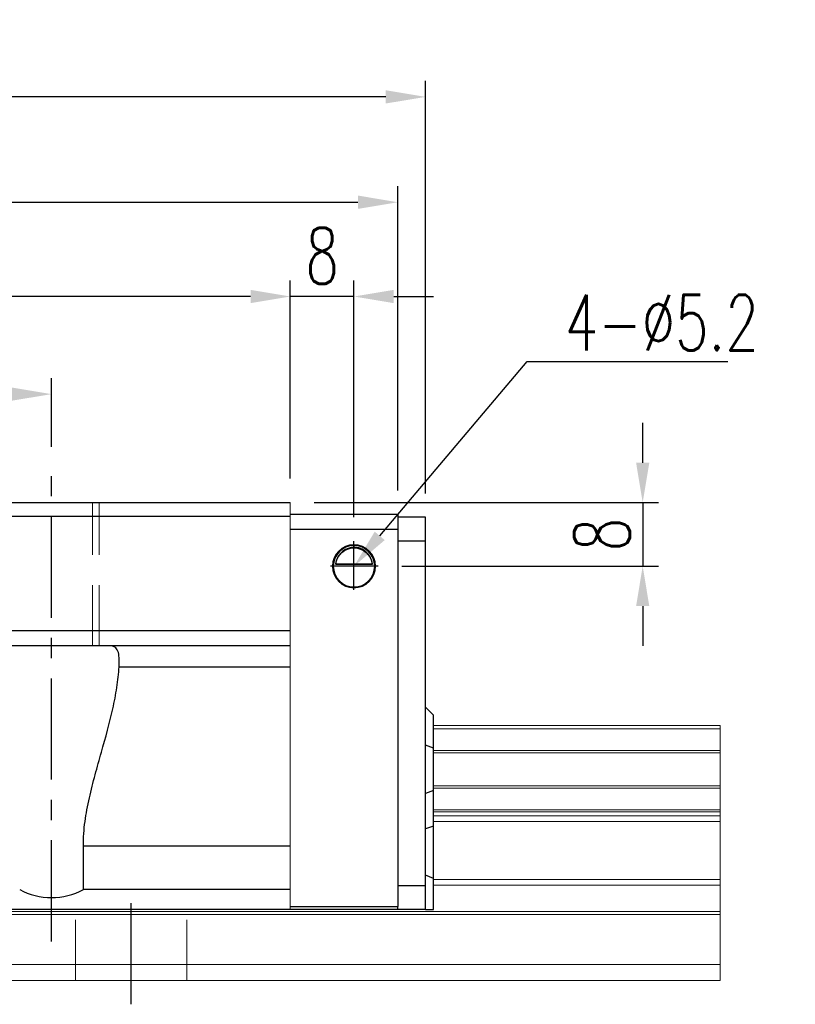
# Model space of a CAD drawing. Header units: millimetres. Extents: x 60 to 594, y 619 to 791.
# Tile 53 of 53: x 496 to 594, y 645 to 769. Entities that reach past the tile are written whole.
import ezdxf
from ezdxf import colors
from ezdxf.entities.mleader import LeaderData, LeaderLine
from ezdxf.math import Vec2, Vec3

# ---------------------------------------------------------------- set-up
doc = ezdxf.new("R2010")
doc.units = ezdxf.units.MM
doc.header["$LTSCALE"] = 2
doc.header["$PDSIZE"] = -1
for name, pattern in [('CENTER', [10.16, 6.35, -1.27, 1.27, -1.27]), ('DASHED', [0.75, 0.5, -0.25]), ('HIDDEN', [1.905, 1.27, -0.635])]:
    doc.linetypes.add(name, pattern=pattern)
for name, color, linetype in [('2', 7, 'Continuous'), ('CL', 1, 'CENTER'), ('DIM', 4, 'Continuous'), ('HID', 2, 'DASHED'), ('OUT', 3, 'Continuous')]:
    doc.layers.add(name, color=color, linetype=linetype)
doc.styles.add('DIM-7', font='SIMPLEX.shx', dxfattribs={"width": 0.7, "bigfont": 'chineset.shx'})
doc.dimstyles.new('CNS', dxfattribs={"dimtxt": 3.5, "dimasz": 2.5, "dimexe": 1, "dimexo": 1.5, "dimgap": 0.09, "dimtad": 0, "dimdsep": 46, "dimtxsty": 'DIM-7', "dimcen": 0.09, "dimclrd": 1, "dimclre": 1, "dimclrt": 4, "dimadec": 0, "dimazin": 0, "dimtfac": 1, "dimtix": 1, "dimtmove": 2, "dimatfit": 3, "dimfxl": 1, "dimtvp": 0.971429, "dimtolj": 1, "dimarcsym": 0})

# ---------------------------------------------------------------- blocks, each defined once
blk = doc.blocks.new('*D17')
at = {"color": 7, "lineweight": -2, "transparency": 16777216}
for p, q in [((530.38, 711.34), (530.38, 736.21)), ((538.38, 706.48), (538.38, 736.21)), ((525.38, 734.21), (520.38, 734.21)), ((538.38, 734.21), (530.38, 734.21)), ((543.38, 734.21), (548.38, 734.21))]:
    blk.add_line(p, q, dxfattribs=at)
at = {"color": 7, "transparency": 16777216}
for points in [[(525.38, 735.04), (525.38, 733.37), (530.38, 734.21)], [(543.38, 735.04), (543.38, 733.37), (538.38, 734.21)]]:
    blk.add_solid(points, dxfattribs=at)
at = {"layer": 'DEFPOINTS', "color": 0, "transparency": 16777216}
for p in [(530.38, 734.21), (530.38, 708.34), (538.38, 703.48)]:
    blk.add_point(p, dxfattribs=at)
at = {"color": 7, "transparency": 16777216, "insert": (534.38, 739.31), "char_height": 7, "attachment_point": 5, "style": 'DIM-7'}
blk.add_mtext('\\A1;8', dxfattribs=at)
blk = doc.blocks.new('*D18')
at = {"color": 7, "lineweight": -2, "transparency": 16777216}
for p, q in [((420.38, 715.34), (420.38, 723.95)), ((500.38, 715.34), (500.38, 723.95)), ((495.38, 721.95), (425.38, 721.95))]:
    blk.add_line(p, q, dxfattribs=at)
at = {"color": 7, "transparency": 16777216}
for points in [[(425.38, 722.78), (425.38, 721.12), (420.38, 721.95)], [(495.38, 722.78), (495.38, 721.12), (500.38, 721.95)]]:
    blk.add_solid(points, dxfattribs=at)
at = {"layer": 'DEFPOINTS', "color": 0, "transparency": 16777216}
for p in [(420.38, 721.95), (420.38, 712.34), (500.38, 712.34)]:
    blk.add_point(p, dxfattribs=at)
at = {"color": 7, "transparency": 16777216, "insert": (460.38, 727.05), "char_height": 7, "attachment_point": 5, "style": 'DIM-7'}
blk.add_mtext('\\A1;80', dxfattribs=at)
blk = doc.blocks.new('*D19')
at = {"color": 7, "lineweight": -2, "transparency": 16777216}
for p, q in [((390.38, 711.34), (390.38, 736.21)), ((530.38, 711.34), (530.38, 736.21)), ((525.38, 734.21), (395.38, 734.21))]:
    blk.add_line(p, q, dxfattribs=at)
at = {"color": 7, "transparency": 16777216}
for points in [[(395.38, 735.04), (395.38, 733.37), (390.38, 734.21)], [(525.38, 735.04), (525.38, 733.37), (530.38, 734.21)]]:
    blk.add_solid(points, dxfattribs=at)
at = {"layer": 'DEFPOINTS', "color": 0, "transparency": 16777216}
for p in [(390.38, 734.21), (390.38, 708.34), (530.38, 708.34)]:
    blk.add_point(p, dxfattribs=at)
at = {"color": 7, "transparency": 16777216, "insert": (460.38, 739.31), "char_height": 7, "attachment_point": 5, "style": 'DIM-7'}
blk.add_mtext('\\A1;140', dxfattribs=at)
blk = doc.blocks.new('*D6')
at = {"color": 7, "lineweight": -2, "transparency": 16777216}
for p, q in [((373.38, 709.49), (373.38, 761.27)), ((547.38, 709.49), (547.38, 761.27)), ((542.38, 759.27), (378.38, 759.27))]:
    blk.add_line(p, q, dxfattribs=at)
at = {"color": 7, "transparency": 16777216}
for points in [[(378.38, 760.1), (378.38, 758.44), (373.38, 759.27)], [(542.38, 760.1), (542.38, 758.44), (547.38, 759.27)]]:
    blk.add_solid(points, dxfattribs=at)
at = {"layer": 'DEFPOINTS', "color": 0, "transparency": 16777216}
for p in [(373.38, 759.27), (373.38, 706.49), (547.38, 706.49)]:
    blk.add_point(p, dxfattribs=at)
at = {"color": 7, "transparency": 16777216, "insert": (460.38, 764.37), "char_height": 7, "attachment_point": 5, "style": 'DIM-7'}
blk.add_mtext('\\A1;174', dxfattribs=at)
blk = doc.blocks.new('*D20')
at = {"color": 7, "lineweight": -2, "transparency": 16777216}
for p, q in [((574.65, 713.34), (574.65, 718.34)), ((533.38, 708.34), (576.65, 708.34)), ((574.65, 708.34), (574.65, 700.34)), ((544.41, 700.34), (576.65, 700.34)), ((574.65, 695.34), (574.65, 690.34))]:
    blk.add_line(p, q, dxfattribs=at)
at = {"color": 7, "transparency": 16777216}
for points in [[(573.82, 713.34), (575.48, 713.34), (574.65, 708.34)], [(573.82, 695.34), (575.48, 695.34), (574.65, 700.34)]]:
    blk.add_solid(points, dxfattribs=at)
at = {"layer": 'DEFPOINTS', "color": 0, "transparency": 16777216}
for p in [(530.38, 708.34), (541.41, 700.34), (574.65, 700.34)]:
    blk.add_point(p, dxfattribs=at)
at = {"color": 7, "transparency": 16777216, "insert": (569.55, 704.34), "char_height": 7, "attachment_point": 5, "rotation": 90, "style": 'DIM-7'}
blk.add_mtext('\\A1;8', dxfattribs=at)
blk = doc.blocks.new('*D22')
at = {"layer": 'DEFPOINTS', "color": 0, "transparency": 16777216}
for p in [(543.88, 746.04), (376.88, 706.84), (543.88, 706.84)]:
    blk.add_point(p, dxfattribs=at)
at = {"layer": 'DIM', "color": 7, "lineweight": -2, "transparency": 16777216}
for p, q in [((376.88, 709.84), (376.88, 748.04)), ((543.88, 709.84), (543.88, 748.04)), ((381.88, 746.04), (538.88, 746.04))]:
    blk.add_line(p, q, dxfattribs=at)
at = {"layer": 'DIM', "color": 7, "transparency": 16777216}
for points in [[(381.88, 746.88), (381.88, 745.21), (376.88, 746.04)], [(538.88, 746.88), (538.88, 745.21), (543.88, 746.04)]]:
    blk.add_solid(points, dxfattribs=at)
at = {"layer": 'DIM', "color": 7, "transparency": 16777216, "insert": (460.38, 751.14), "char_height": 7, "attachment_point": 5, "style": 'DIM-7'}
blk.add_mtext('\\A1;167', dxfattribs=at)

msp = doc.modelspace()

# ---------------------------------------------------------------- linework, layer by layer
at = {"layer": '2', "color": 0, "linetype": 'Continuous'}
for p, q in [((543.88, 706.837), (530.38, 706.837)), ((543.88, 706.837), (543.88, 704.937)), ((547.38, 706.487), (543.88, 706.487)), ((547.38, 703.487), (547.38, 706.487)), ((543.88, 704.937), (530.38, 704.937)), ((543.88, 704.937), (543.88, 657.637)), ((547.38, 703.487), (543.88, 703.487)), ((547.38, 660.237), (547.38, 703.487)), ((536.071, 700.612), (540.689, 700.612)), ((536.1, 700.637), (540.661, 700.637)), ((548.38, 681.637), (547.38, 682.637)), ((548.38, 677.489), (548.38, 681.637)), ((548.38, 677.489), (547.38, 677.853)), ((548.38, 672.184), (548.38, 677.489)), ((548.38, 672.184), (547.38, 671.82)), ((548.38, 667.715), (548.38, 672.184)), ((548.38, 667.715), (547.38, 667.351)), ((548.38, 661.125), (548.38, 667.715)), ((548.38, 661.125), (547.38, 661.539)), ((543.88, 660.237), (547.38, 660.237)), ((547.38, 657.237), (547.38, 660.237)), ((548.38, 657.237), (548.38, 661.125)), ((543.88, 657.237), (530.301, 657.237)), ((530.38, 657.637), (543.88, 657.637)), ((543.88, 657.237), (543.88, 657.637)), ((547.38, 657.237), (543.88, 657.237)), ((547.38, 657.237), (548.38, 657.237))]:
    msp.add_line(p, q, dxfattribs=at)
for radius, start, end in [(2.7, 90, 270), (2.6, 90, 270), (2.7, 270, 90), (2.6, 270, 90)]:
    msp.add_arc((538.38, 700.337), radius, start, end, dxfattribs=at)
at = {"layer": '2', "color": 0, "linetype": 'Continuous', "extrusion": (0, 0, -1)}
for start, end in [(7.49472, 90), (90, 172.50528)]:
    msp.add_arc((-538.38, 700.337), 2.3, start, end, dxfattribs=at)
at = {"layer": '2', "color": 0, "linetype": 'Continuous'}
for points, knots in [([(538.38, 702.717), (538.254, 702.717), (538.127, 702.705), (537.831, 702.655), (537.668, 702.605), (537.229, 702.422), (536.973, 702.25), (536.581, 701.856), (536.429, 701.649), (536.218, 701.229), (536.145, 701.022), (536.089, 700.741), (536.079, 700.677), (536.071, 700.612)], [0, 0, 0, 0, 0.0998047, 0.0998047, 0.2515472, 0.2515472, 0.5439534, 0.5439534, 0.769985, 0.769985, 0.9482846, 0.9482846, 1, 1, 1, 1]), ([(540.689, 700.612), (540.662, 700.844), (540.601, 701.071), (540.429, 701.477), (540.317, 701.661), (540.001, 702.062), (539.773, 702.257), (539.354, 702.502), (539.172, 702.58), (538.859, 702.667), (538.737, 702.691), (538.535, 702.712), (538.457, 702.717), (538.38, 702.717)], [0, 0, 0, 0, 0.187135, 0.187135, 0.3722972, 0.3722972, 0.651232, 0.651232, 0.8354912, 0.8354912, 0.9393137, 0.9393137, 1, 1, 1, 1])]:
    msp.add_open_spline(points, degree=3, knots=knots, dxfattribs=at)
for points in [[(536.071, 700.612), (536.081, 700.62), (536.09, 700.628), (536.1, 700.637)], [(540.661, 700.637), (540.67, 700.628), (540.68, 700.62), (540.689, 700.612)]]:
    msp.add_open_spline(points, degree=3, dxfattribs=at)
at = {"layer": 'CL', "color": 0}
for p, q in [((500.38, 653.237), (500.38, 712.337)), ((510.38, 645.337), (510.38, 660.237))]:
    msp.add_line(p, q, dxfattribs=at)
at = {"layer": 'DIM', "color": 0}
for p, q in [((538.38, 697.385), (538.38, 703.479)), ((541.407, 700.337), (535.414, 700.337))]:
    msp.add_line(p, q, dxfattribs=at)
at = {"layer": 'HID', "color": 7, "linetype": 'HIDDEN', "lineweight": 0, "ltscale": 3}
for p, q in [((505.53, 690.337), (505.53, 708.337)), ((506.38, 690.337), (506.38, 708.337))]:
    msp.add_line(p, q, dxfattribs=at)
at = {"layer": 'HID', "color": 0, "linetype": 'HIDDEN', "lineweight": 0, "ltscale": 3}
for p, q in [((503.38, 648.337), (503.38, 657.237)), ((517.38, 648.337), (517.38, 657.237))]:
    msp.add_line(p, q, dxfattribs=at)
at = {"layer": 'OUT', "color": 7}
for p, q in [((390.38, 708.337), (530.38, 708.337)), ((530.38, 706.587), (390.38, 706.587)), ((530.38, 692.237), (390.38, 692.237)), ((530.38, 690.337), (390.38, 690.337)), ((508.86, 687.707), (530.38, 687.707)), ((504.38, 659.737), (504.38, 665.237)), ((504.38, 665.237), (530.38, 665.237)), ((530.38, 659.737), (504.38, 659.737)), ((530.38, 657.237), (390.38, 657.237))]:
    msp.add_line(p, q, dxfattribs=at)
at = {"layer": 'OUT', "color": 7, "linetype": 'Continuous', "lineweight": 15}
msp.add_line((530.38, 708.337), (530.38, 657.237), dxfattribs=at)
at = {"layer": 'OUT', "color": 0, "linetype": 'Continuous', "lineweight": 15}
for p, q in [((548.38, 680.337), (584.38, 680.337)), ((584.38, 679.912), (584.38, 680.337)), ((548.38, 679.912), (584.38, 679.912)), ((584.38, 677.201), (584.38, 679.912)), ((548.38, 677.201), (584.38, 677.201)), ((548.38, 676.907), (584.38, 676.907)), ((584.38, 676.907), (584.38, 677.2)), ((584.38, 672.767), (584.38, 676.907)), ((548.38, 672.767), (584.38, 672.767)), ((584.38, 672.473), (584.38, 672.767)), ((548.38, 672.473), (584.38, 672.473)), ((584.38, 669.761), (584.38, 672.473)), ((548.38, 669.761), (584.38, 669.761)), ((548.38, 669.483), (584.38, 669.483)), ((548.38, 668.982), (584.38, 668.982)), ((584.38, 669.483), (584.38, 669.761)), ((584.38, 668.982), (584.38, 669.483)), ((584.38, 668.275), (584.38, 668.982)), ((548.38, 668.275), (584.38, 668.275)), ((584.38, 661.001), (584.38, 668.275)), ((548.38, 661.001), (584.38, 661.001)), ((548.38, 660.294), (584.38, 660.294)), ((584.38, 660.294), (584.38, 661.001)), ((584.38, 656.983), (584.38, 660.294)), ((334.122, 656.983), (584.38, 656.983)), ((334.343, 656.63), (584.38, 656.63)), ((584.38, 656.63), (584.38, 656.983)), ((584.38, 650.337), (584.38, 656.63)), ((335.983, 650.337), (584.38, 650.337)), ((584.38, 648.337), (584.38, 650.337)), ((280.38, 648.337), (584.38, 648.337))]:
    msp.add_line(p, q, dxfattribs=at)
at = {"layer": 'OUT', "color": 7}
msp.add_arc((500.38, 667.237), 8.5, 241.92751, 298.07249, dxfattribs=at)
for points, knots in [([(508.86, 687.707), (508.879, 688.124), (508.889, 688.502), (508.852, 689.176), (508.807, 689.456), (508.676, 689.794), (508.621, 689.894), (508.49, 690.061), (508.414, 690.128), (508.152, 690.288), (507.929, 690.337), (507.67, 690.337)], [0, 0, 0, 0, 0.25, 0.25, 0.5, 0.5, 0.625, 0.625, 0.75, 0.75, 1, 1, 1, 1]), ([(504.38, 665.237), (504.38, 666.262), (504.456, 667.274), (504.723, 669.274), (504.913, 670.263), (505.245, 671.735), (505.363, 672.225), (505.609, 673.195), (505.736, 673.677), (506.124, 675.109), (506.391, 676.051), (507.175, 678.841), (507.677, 680.659), (508.276, 683.343), (508.451, 684.231), (508.723, 685.995), (508.819, 686.859), (508.86, 687.707)], [0, 0, 0, 0, 0.125, 0.125, 0.25, 0.25, 0.3125, 0.3125, 0.375, 0.375, 0.5, 0.5, 0.75, 0.75, 0.875, 0.875, 1, 1, 1, 1])]:
    msp.add_open_spline(points, degree=3, knots=knots, dxfattribs=at)

# ---------------------------------------------------------------- dimensions: what is measured, and where the dimension line sits
at = {"color": 0}
for base, p1, p2, picture, middle in [((373.38, 759.269), (547.38, 706.487), (373.38, 706.487), '*D6', (460.38, 764.369)), ((390.38, 734.207), (530.38, 708.337), (390.38, 708.337), '*D19', (460.38, 739.307)), ((530.38, 734.207), (538.38, 703.479), (530.38, 708.337), '*D17', (534.38, 739.307)), ((420.38, 721.951), (500.38, 712.337), (420.38, 712.337), '*D18', (460.38, 727.051))]:
    dim = msp.add_linear_dim(base=base, p1=p1, p2=p2, dimstyle='CNS', override={"dimscale": 2, "dimgap": 0.8, "dimtad": 1, "dimclrd": 7, "dimclre": 7, "dimclrt": 7, "dimtmove": 1}, dxfattribs=at)
    dim.commit()
    dim.dimension.update_dxf_attribs({"geometry": picture, "text_midpoint": middle})
dim = msp.add_linear_dim(base=(574.649, 700.337), p1=(530.38, 708.337), p2=(541.407, 700.337), angle=90, dimstyle='CNS', override={"dimscale": 2, "dimgap": 0.8, "dimtad": 1, "dimclrd": 7, "dimclre": 7, "dimclrt": 7, "dimtmove": 1}, dxfattribs=at)
dim.commit()
dim.dimension.update_dxf_attribs({"geometry": '*D20', "text_midpoint": (569.549, 704.337)})
at = {"layer": 'DIM', "color": 0}
dim = msp.add_linear_dim(base=(543.88, 746.045), p1=(376.88, 706.837), p2=(543.88, 706.837), dimstyle='CNS', override={"dimscale": 2, "dimgap": 0.8, "dimtad": 1, "dimclrd": 7, "dimclre": 7, "dimclrt": 7, "dimtmove": 1}, dxfattribs=at)
dim.commit()
dim.dimension.update_dxf_attribs({"geometry": '*D22', "text_midpoint": (460.38, 751.145)})

# ---------------------------------------------------------------- leaders
at = {"color": 0}
ml = msp.add_multileader_mtext('Standard', dxfattribs=at)
ml.set_content('{\\C7;4-%%C5.2}', color=4, style='DIM-7')
ml.set_leader_properties(color=7)
ml.build(insert=Vec2(0, 0))
ml.multileader.update_dxf_attribs({"text_left_attachment_type": 6, "text_right_attachment_type": 6, "dogleg_length": 0.36, "arrow_head_size": 5, "scale": 2})
ctx = ml.context
ctx.base_point, ctx.scale, ctx.char_height, ctx.arrow_head_size, ctx.landing_gap_size, ctx.plane_origin = Vec3(560.869, 726.032), 2, 7, 5, 4, Vec3(521.38, 700.337)
ctx.left_attachment, ctx.right_attachment = 6, 6
notes = []
notes.append((ctx, [(0, (1, 1, 0), (560.149, 726.032), (1, 0), 0.72, [(0, [(538.38, 700.337)], 0, [])])]))
ctx.mtext.insert, ctx.mtext.flow_direction = Vec3(564.869, 734.432), 5
for ctx, leaders in notes:
    for number, flags, end, landing, length, lines in leaders:
        leader = LeaderData()
        leader.index, (leader.has_last_leader_line, leader.has_dogleg_vector, leader.attachment_direction) = number, flags
        leader.last_leader_point, leader.dogleg_vector, leader.dogleg_length = Vec3(end), Vec3(landing), length
        for number, points, colour, breaks in lines:
            line = LeaderLine()
            line.index, line.vertices, line.color, line.breaks = number, Vec3.list(points), colors.encode_raw_color(colour), breaks
            leader.lines.append(line)
        ctx.leaders.append(leader)

doc.saveas('drawing.dxf')
